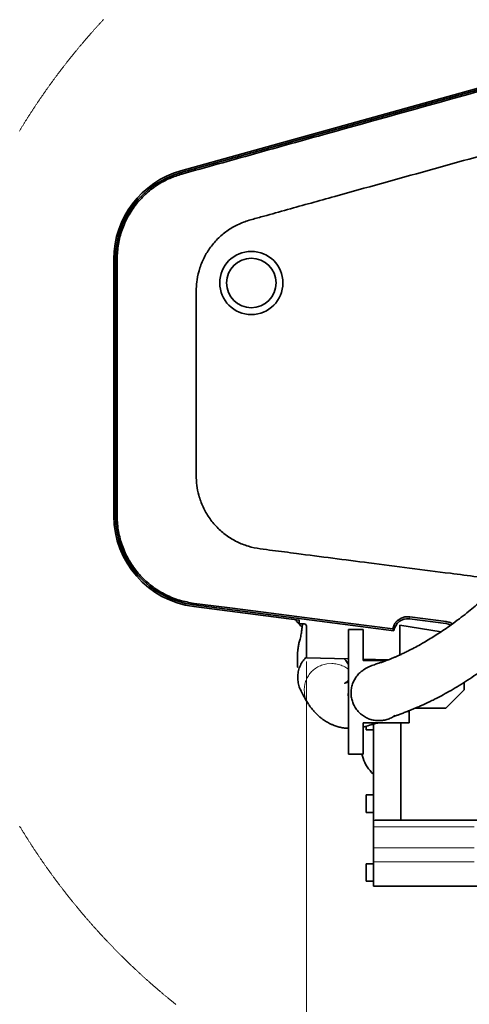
# Model space of a CAD drawing. Header units: millimetres. Extents: x 0 to 12118, y 0 to 8400.
# Tile 123 of 128: x 9487 to 9977, y 6633 to 7707. Entities that reach past the tile are written whole.
import ezdxf

# ---------------------------------------------------------------- set-up
doc = ezdxf.new("R2010")
doc.units = ezdxf.units.MM
doc.header["$LTSCALE"] = 20
doc.styles.add('SLDTEXTSTYLE0', font='TXT', dxfattribs={"width": 0.605})
doc.dimstyles.new('SLDDIMSTYLE11', dxfattribs={"dimtxt": 70, "dimasz": 70, "dimexe": 0, "dimexo": 0.0625, "dimgap": 17.5, "dimtad": 1, "dimdec": 1, "dimlfac": 0.5, "dimrnd": 1e-09, "dimzin": 12, "dimdsep": 46, "dimtxsty": 'SLDTEXTSTYLE0', "dimsah": 1, "dimcen": 0.09, "dimadec": 0, "dimazin": 3, "dimtfac": 1, "dimtofl": 0, "dimtmove": 0, "dimatfit": 3, "dimfxl": 1, "dimfrac": 2, "dimtolj": 1, "dimtzin": 12, "dimarcsym": 0})

# ---------------------------------------------------------------- blocks, each defined once
blk = doc.blocks.new('SW_SYMBOL_HOLE_DEPTH')
at = {"color": 0, "linetype": 'Continuous', "lineweight": 18}
for p, q in [((0, 17500), (16000, 17500)), ((8000, 17500), (8000, 1500)), ((2000, 11100), (8000, 1500)), ((14000, 11100), (8000, 1500))]:
    blk.add_line(p, q, dxfattribs=at)
blk = doc.blocks.new('_D_78')
at = {"color": 7, "linetype": 'Continuous', "lineweight": 0}
for p, q in [((10219.4, 7338.1), (10219.4, 6161.3)), ((9799.4, 7007.2), (9799.4, 6161.3)), ((9799.4, 6191.3), (9073.2, 6191.3)), ((10219.4, 6191.3), (9799.4, 6191.3))]:
    blk.add_line(p, q, dxfattribs=at)
at = {"color": 7, "linetype": 'Continuous', "lineweight": 18}
for points in [[(9799.4, 6191.3), (9869.4, 6181.3), (9869.4, 6201.3)], [(10219.4, 6191.3), (10149.4, 6201.3), (10149.4, 6181.3)]]:
    blk.add_solid(points, dxfattribs=at)
at = {"color": 7, "linetype": 'Continuous', "lineweight": 18, "xscale": 0.0045117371, "yscale": 0.0045117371, "zscale": 0.0045117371, "rotation": 360}
blk.add_blockref('SW_SYMBOL_HOLE_DEPTH', (9479.4, 6201.4), dxfattribs=at)
at = {"color": 7, "linetype": 'Continuous', "lineweight": 18, "char_height": 70, "attachment_point": 1, "style": 'SLDTEXTSTYLE0'}
for s, insert in [('(M12', (9259.9, 6281.7)), ('19)', (9576.1, 6281.7)), ('210', (9073.2, 6281.7))]:
    blk.add_mtext(s, dxfattribs=dict(at, insert=insert))

msp = doc.modelspace()

# ---------------------------------------------------------------- linework, layer by layer
at = {"color": 7, "linetype": 'Continuous', "lineweight": 35}
for p, q in [((9662.662547, 7542.286768), (10127.570268, 7671.832218)), ((9663.143139, 7540.561809), (10128.050875, 7670.107498)), ((9589.658003, 7166.021719), (9589.658003, 7446.158304)), ((9591.448527, 7166.021719), (9591.448527, 7446.158304)), ((9894.901287, 7040.681019), (9676.899295, 7068.828597)), ((9791.448515, 7052.232995), (9676.669996, 7067.052736)), ((9791.448515, 7048.103228), (9791.448515, 7052.232995)), ((9791.448515, 7048.103228), (9797.048491, 7048.103228)), ((9901.4485, 7014.103188), (9901.4485, 7046.656027)), ((9901.4485, 7046.656027), (9946.134996, 7039.578333)), ((9911.698621, 7053.636684), (9951.369297, 7048.514619)), ((9951.654207, 7050.721064), (9911.983501, 7055.843248)), ((9799.448531, 7011.173263), (9799.448531, 7045.703187)), ((9861.448508, 7042.103186), (9845.448505, 7042.103186)), ((9845.448505, 7042.103186), (9845.448505, 6906.103268)), ((9861.448508, 7042.103186), (9861.448508, 7008.103266)), ((9893.471342, 7042.642488), (9894.901287, 7040.681019)), ((9845.448505, 7009.968653), (9799.448531, 7011.173263)), ((9888.368201, 7008.844747), (9861.448508, 7009.549751)), ((9861.448508, 7008.103266), (9886.404824, 7008.103266)), ((9872.448515, 7008.103266), (9872.448515, 7009.261622)), ((9971.448492, 6984.454527), (9971.448492, 6976.103201)), ((9971.448492, 6976.103201), (9951.448511, 6956.10322)), ((9911.44849, 6953.573122), (9911.44849, 6952.103271)), ((9911.44849, 6940.103188), (9911.44849, 6952.103271)), ((9951.448511, 6956.10322), (9917.448502, 6956.10322)), ((9911.44849, 6940.103188), (9861.448508, 6940.103188)), ((9861.448508, 6940.103188), (9861.448508, 6906.103268)), ((9872.448515, 6833.762898), (9872.448515, 6938.750877)), ((9902.448516, 6940.103188), (9902.448516, 6834.103241)), ((9864.448499, 6932.603254), (9864.448499, 6936.512723)), ((9864.448499, 6932.603254), (9872.448515, 6932.603254)), ((9845.448505, 6906.103268), (9861.448508, 6906.103268)), ((9861.21307, 6901.660337), (9859.758835, 6906.103268)), ((9872.448515, 6861.603274), (9864.448499, 6861.603274)), ((9864.448499, 6852.103248), (9864.448499, 6861.603274)), ((9864.448499, 6842.603221), (9864.448499, 6852.103248)), ((9864.448499, 6842.603221), (9872.448515, 6842.603221)), ((9872.448515, 6833.762898), (9872.448515, 6826.904192)), ((9902.448516, 6834.103241), (9876.122069, 6834.103241)), ((10338.448504, 6834.103241), (9902.448516, 6834.103241)), ((9872.448515, 6826.904192), (9872.448515, 6803.794994)), ((9872.448515, 6803.794994), (9872.448515, 6788.429632)), ((9872.448515, 6788.429632), (9872.448515, 6762.103214)), ((9872.448515, 6786.603227), (9864.448499, 6786.603227)), ((9864.448499, 6777.1032), (9864.448499, 6786.603227)), ((9864.448499, 6767.603292), (9864.448499, 6777.1032)), ((9864.448499, 6767.603292), (9872.448515, 6767.603292)), ((10338.448504, 6762.103214), (9872.448515, 6762.103214))]:
    msp.add_line(p, q, dxfattribs=at)
at = {"color": 8, "linetype": 'Continuous', "lineweight": 18}
for p, q in [((9663.61646, 7538.863554), (9663.143139, 7540.561809)), ((9593.204003, 7446.158304), (9591.448527, 7446.158304)), ((9593.203943, 7166.021719), (9591.448527, 7166.021719)), ((9677.124899, 7070.575967), (9676.899295, 7068.828597)), ((9911.983501, 7055.843248), (9911.698621, 7053.636684)), ((9951.654207, 7050.721064), (9951.369297, 7048.514619)), ((9827.337247, 7005.037084), (9821.551901, 7004.640593)), ((9797.751349, 6982.456937), (9797.066372, 6976.773157)), ((9907.736909, 6952.103271), (9911.44849, 6952.103271)), ((9982.4485, 6826.904192), (9872.448515, 6826.904192)), ((9982.4485, 6803.794994), (9872.448515, 6803.794994)), ((9982.4485, 6788.429632), (9872.448515, 6788.429632))]:
    msp.add_line(p, q, dxfattribs=at)
at = {"color": 7, "linetype": 'Continuous', "lineweight": 18, "flags": 128}
for points in [[(9578.328531, 7707.430973), (9577.806574, 7706.869259), (9577.285212, 7706.307068), (9576.764386, 7705.744162), (9576.244217, 7705.181017), (9575.724583, 7704.617157), (9575.205546, 7704.052582), (9574.687105, 7703.487768), (9574.16926, 7702.922239), (9573.652011, 7702.356234), (9573.135358, 7701.789513), (9572.6193, 7701.222553), (9572.10378, 7700.654879), (9571.588915, 7700.086489), (9571.074587, 7699.51786), (9570.560914, 7698.948517), (9570.047777, 7698.378696), (9569.535297, 7697.808399), (9569.023352, 7697.237625), (9568.512004, 7696.666136), (9568.001311, 7696.09417), (9567.491155, 7695.521727), (9566.981655, 7694.948807), (9566.472691, 7694.375172), (9565.964382, 7693.80106), (9565.45661, 7693.226471), (9564.949494, 7692.651405), (9564.442974, 7692.075863), (9563.93705, 7691.499605), (9563.431721, 7690.922871), (9562.926989, 7690.345659), (9562.422853, 7689.767971), (9561.919313, 7689.189568), (9561.416369, 7688.610687), (9560.914081, 7688.031568), (9560.412329, 7687.451496), (9559.911233, 7686.871185), (9559.410732, 7686.290398), (9558.910828, 7685.708895), (9558.41152, 7685.126915), (9557.912868, 7684.544458), (9557.414811, 7683.961525), (9556.917351, 7683.377876), (9556.420487, 7682.793989), (9555.924218, 7682.209387), (9555.428606, 7681.624308), (9554.93353, 7681.038752), (9554.439169, 7680.452719), (9553.945344, 7679.865971), (9553.452175, 7679.278984), (9552.959543, 7678.691282), (9552.467626, 7678.103104), (9551.976245, 7677.514448), (9551.48552, 7676.925316), (9550.995391, 7676.335468), (9550.505918, 7675.745382), (9550.016981, 7675.154581), (9549.5287, 7674.563303), (9549.041074, 7673.971786), (9548.554044, 7673.379555), (9548.067611, 7672.786608), (9547.581833, 7672.193422), (9547.096651, 7671.59976), (9546.612065, 7671.005382), (9546.128135, 7670.410528), (9545.644801, 7669.815435), (9545.162123, 7669.219627), (9544.68004, 7668.623342), (9544.198554, 7668.026581), (9543.717723, 7667.429104), (9543.237489, 7666.831388), (9542.75791, 7666.233196), (9542.278987, 7665.634289), (9541.800659, 7665.035143), (9541.322928, 7664.435282), (9540.845852, 7663.834944), (9540.369373, 7663.234129), (9539.893549, 7662.632837), (9539.418321, 7662.031069), (9538.943749, 7661.428823), (9538.469833, 7660.826101), (9537.996512, 7660.222902), (9537.523788, 7659.618988), (9537.051778, 7659.014835), (9536.580306, 7658.409967), (9536.109548, 7657.804861), (9535.639387, 7657.199039), (9535.169821, 7656.592979), (9534.700912, 7655.986204), (9534.232658, 7655.378952), (9533.765059, 7654.771223), (9533.298057, 7654.163017), (9532.83165, 7653.554573), (9532.365959, 7652.945414), (9531.900864, 7652.335777), (9531.436425, 7651.725664), (9530.972582, 7651.115074), (9530.509394, 7650.504007), (9530.046862, 7649.892464), (9529.584926, 7649.280205), (9529.123705, 7648.667707), (9528.663021, 7648.054733), (9528.203052, 7647.441282), (9527.743738, 7646.827354), (9527.285021, 7646.21295), (9526.826959, 7645.59783), (9526.369494, 7644.982471), (9525.912743, 7644.366636), (9525.456589, 7643.750324), (9525.00109, 7643.133535), (9524.546247, 7642.51627), (9524.09206, 7641.898289), (9523.638468, 7641.280069), (9523.185592, 7640.661373), (9522.733312, 7640.0422), (9522.281688, 7639.42255), (9521.83066, 7638.802423), (9521.380346, 7638.18182), (9520.930689, 7637.560739), (9520.481628, 7636.939182), (9520.033222, 7636.317148), (9519.585531, 7635.694637), (9519.138437, 7635.071649), (9518.691998, 7634.448185), (9518.246215, 7633.824482), (9517.801088, 7633.200064), (9517.356556, 7632.575169), (9516.91274, 7631.950035), (9516.469579, 7631.324186), (9516.027074, 7630.698099), (9515.585166, 7630.071297), (9515.143972, 7629.444256), (9514.703375, 7628.816738), (9514.263492, 7628.188505), (9513.824206, 7627.560034), (9513.385635, 7626.931086), (9512.94766, 7626.30166), (9512.5104, 7625.671759), (9512.073796, 7625.041618), (9511.637788, 7624.410763), (9511.202496, 7623.77943), (9510.767859, 7623.14786), (9510.333877, 7622.515573), (9509.900492, 7621.883049), (9509.467822, 7621.250048), (9509.035807, 7620.616569), (9508.604508, 7619.982614), (9508.173805, 7619.348183), (9507.743757, 7618.713274), (9507.314425, 7618.078127), (9506.885689, 7617.442265), (9506.457668, 7616.806164), (9506.030303, 7616.169348), (9505.603593, 7615.532293), (9505.177539, 7614.894762), (9504.752141, 7614.256992), (9504.327458, 7613.618507), (9503.903371, 7612.979546), (9503.479999, 7612.340345), (9503.057283, 7611.700668), (9502.635282, 7611.060276), (9502.213877, 7610.419645), (9501.793187, 7609.778776), (9501.373153, 7609.137192), (9500.953775, 7608.495369), (9500.535052, 7607.852831), (9500.117045, 7607.210054), (9499.699693, 7606.566801), (9499.282997, 7605.923071), (9498.866957, 7605.279102), (9498.451632, 7604.634418), (9498.036962, 7603.989496), (9497.622948, 7603.344097), (9497.20965, 7602.698221), (9496.797007, 7602.051868), (9496.385019, 7601.405277), (9495.973747, 7600.757971), (9495.563071, 7600.110426), (9495.15317, 7599.462404), (9494.743865, 7598.814144), (9494.335275, 7598.165169), (9493.927341, 7597.515955), (9493.520122, 7596.866264), (9493.113559, 7596.216097), (9492.707651, 7595.565691), (9492.302459, 7594.91457), (9491.897922, 7594.26321), (9491.494101, 7593.611374), (9491.090935, 7592.959061), (9490.688425, 7592.306509), (9490.28663, 7591.65348), (9489.885491, 7590.999975), (9489.485067, 7590.345993), (9489.085298, 7589.691772), (9488.686245, 7589.036837), (9488.287848, 7588.381901), (9487.890165, 7587.72625), (9487.493139, 7587.070122), (9487.096768, 7586.413755), (9486.701112, 7585.756912)], [(9486.9744, 6827.507153), (9487.370532, 6826.850667), (9487.76738, 6826.194539), (9488.164883, 6825.538769), (9488.563042, 6824.883475), (9488.961917, 6824.228659), (9489.361447, 6823.5742), (9489.761692, 6822.920098), (9490.162593, 6822.266474), (9490.564209, 6821.613326), (9490.96648, 6820.960536), (9491.369408, 6820.308104), (9491.77305, 6819.656267), (9492.177349, 6819.004669), (9492.582362, 6818.353548), (9492.988032, 6817.702904), (9493.394416, 6817.052617), (9493.801456, 6816.402807), (9494.209152, 6815.753355), (9494.617503, 6815.10438), (9495.02657, 6814.455881), (9495.436352, 6813.80774), (9495.84673, 6813.160076), (9496.257823, 6812.51277), (9496.669632, 6811.86594), (9497.082036, 6811.219468), (9497.495156, 6810.573473), (9497.908931, 6809.927955), (9498.323422, 6809.282913), (9498.738568, 6808.638229), (9499.15437, 6807.993903), (9499.570828, 6807.350054), (9499.988001, 6806.706681), (9500.40583, 6806.063785), (9500.824314, 6805.421247), (9501.243454, 6804.779186), (9501.663309, 6804.137602), (9502.08382, 6803.496375), (9502.504986, 6802.855625), (9502.926808, 6802.215233), (9503.349286, 6801.575437), (9503.772479, 6800.935998), (9504.196327, 6800.296917), (9504.620832, 6799.658432), (9505.045992, 6799.020305), (9505.471867, 6798.382654), (9505.898338, 6797.745361), (9506.325524, 6797.108664), (9506.753367, 6796.472325), (9507.181864, 6795.836463), (9507.611018, 6795.200958), (9508.040827, 6794.56605), (9508.471292, 6793.931498), (9508.902472, 6793.297424), (9509.334248, 6792.663708), (9509.766739, 6792.030587), (9510.199886, 6791.397824), (9510.633629, 6790.765538), (9511.068087, 6790.133729), (9511.503201, 6789.502277), (9511.938971, 6788.871422), (9512.375396, 6788.240924), (9512.812477, 6787.610903), (9513.250213, 6786.981358), (9513.688605, 6786.352291), (9514.127653, 6785.723581), (9514.567357, 6785.095468), (9515.007716, 6784.467711), (9515.448731, 6783.840432), (9515.890401, 6783.21363), (9516.332727, 6782.587304), (9516.775709, 6781.961455), (9517.219346, 6781.335964), (9517.663639, 6780.711069), (9518.108588, 6780.086532), (9518.554133, 6779.462471), (9519.000393, 6778.839006), (9519.447249, 6778.215899), (9519.89482, 6777.593269), (9520.342987, 6776.971116), (9520.79181, 6776.34932), (9521.241289, 6775.728121), (9521.691423, 6775.107398), (9522.142213, 6774.487152), (9522.593659, 6773.867264), (9523.0457, 6773.247971), (9523.498457, 6772.629037), (9523.95181, 6772.010698), (9524.405819, 6771.392717), (9524.860483, 6770.775332), (9525.315743, 6770.158305), (9525.771719, 6769.541755), (9526.22829, 6768.9258), (9526.685517, 6768.310203), (9527.1434, 6767.695203), (9527.601879, 6767.08056), (9528.061014, 6766.466393), (9528.520804, 6765.852823), (9528.98125, 6765.239611), (9529.442351, 6764.626994), (9529.904049, 6764.014735), (9530.366402, 6763.403072), (9530.829352, 6762.791886), (9531.293016, 6762.181058), (9531.757277, 6761.570826), (9532.222133, 6760.96107), (9532.687705, 6760.351791), (9533.153873, 6759.742989), (9533.620637, 6759.134664), (9534.088057, 6758.526816), (9534.556132, 6757.919445), (9535.024863, 6757.31267), (9535.49419, 6756.706252), (9535.964172, 6756.100311), (9536.434751, 6755.494966), (9536.905985, 6754.890099), (9537.377875, 6754.285707), (9537.850361, 6753.681793), (9538.323503, 6753.078356), (9538.797241, 6752.475395), (9539.271634, 6751.873031), (9539.746624, 6751.271024), (9540.222269, 6750.669613), (9540.69851, 6750.068679), (9541.175407, 6749.468222), (9541.652959, 6748.86836), (9542.131048, 6748.268857), (9542.609852, 6747.669949), (9543.089252, 6747.071519), (9543.569248, 6746.473565), (9544.0499, 6745.876088), (9544.531148, 6745.279088), (9545.013052, 6744.682684), (9545.495551, 6744.086757), (9545.978706, 6743.491306), (9546.462458, 6742.896452), (9546.946805, 6742.301955), (9547.431808, 6741.708054), (9547.917407, 6741.114631), (9548.403662, 6740.521684), (9548.890513, 6739.929333), (9549.377959, 6739.337459), (9549.866062, 6738.746061), (9550.35476, 6738.155141), (9550.844055, 6737.564816), (9551.334005, 6736.974969), (9551.824551, 6736.385598), (9552.315694, 6735.796823), (9552.807491, 6735.208526), (9553.299826, 6734.620705), (9553.792875, 6734.03336), (9554.286461, 6733.446612), (9554.780703, 6732.860341), (9555.275541, 6732.274666), (9555.770975, 6731.689467), (9556.267064, 6731.104746), (9556.76369, 6730.520501), (9557.260972, 6729.936852), (9557.758849, 6729.353681), (9558.257383, 6728.771105), (9558.756452, 6728.189006), (9559.256178, 6727.607384), (9559.756499, 6727.026358), (9560.257416, 6726.445808), (9560.75893, 6725.865736), (9561.261099, 6725.28626), (9561.763805, 6724.70726), (9562.267166, 6724.128857), (9562.771123, 6723.55093), (9563.275617, 6722.97348), (9563.780766, 6722.396626), (9564.286512, 6721.82025), (9564.792913, 6721.244469), (9565.29985, 6720.669165), (9565.807384, 6720.094337), (9566.315573, 6719.520106), (9566.824299, 6718.946471), (9567.33362, 6718.373313), (9567.843598, 6717.800631), (9568.354111, 6717.228546), (9568.865281, 6716.656938), (9569.376987, 6716.085925), (9569.889348, 6715.515389), (9570.402246, 6714.94545), (9570.9158, 6714.375987), (9571.42989, 6713.80712), (9571.944576, 6713.23873), (9572.459918, 6712.670937), (9572.975796, 6712.103739), (9573.49227, 6711.536899), (9574.00934, 6710.970774), (9574.527007, 6710.405006), (9575.045269, 6709.839954), (9575.564128, 6709.275379), (9576.083522, 6708.711281), (9576.603573, 6708.147778), (9577.12416, 6707.584872), (9577.645403, 6707.022443), (9578.167182, 6706.460609), (9578.689497, 6705.899253), (9579.212468, 6705.338492), (9579.736035, 6704.778209), (9580.260139, 6704.218521), (9580.784839, 6703.659429), (9581.310135, 6703.100815), (9581.836026, 6702.542796), (9582.362455, 6701.985254), (9582.889479, 6701.428308), (9583.417099, 6700.871839), (9583.945315, 6700.316086), (9584.474068, 6699.760809), (9585.003417, 6699.206009), (9585.533362, 6698.651805), (9586.063903, 6698.098197), (9586.59498, 6697.545066), (9587.126654, 6696.992531), (9587.658864, 6696.440592), (9588.19167, 6695.88913), (9588.725072, 6695.338263), (9589.25907, 6694.787993), (9589.793604, 6694.238319), (9590.328735, 6693.689122), (9590.864401, 6693.140402), (9591.400664, 6692.592397), (9591.937464, 6692.044868), (9592.474859, 6691.497936), (9593.012851, 6690.951481), (9593.551379, 6690.405741), (9594.090503, 6689.860358), (9594.630163, 6689.315691), (9595.17042, 6688.77162), (9595.711272, 6688.228025), (9596.252661, 6687.685027), (9596.794587, 6687.142506), (9597.337108, 6686.600699), (9597.880166, 6686.05937), (9598.42382, 6685.518637), (9598.968011, 6684.97838), (9599.512797, 6684.438839), (9600.05812, 6683.899774), (9600.604039, 6683.361306), (9601.150494, 6682.823315), (9601.697486, 6682.286038), (9602.245074, 6681.749239), (9602.793198, 6681.213036), (9603.341919, 6680.677428), (9603.891175, 6680.142417), (9604.440969, 6679.607882), (9604.991358, 6679.074063), (9605.542284, 6678.540721), (9606.093746, 6678.007975), (9606.645804, 6677.475824), (9607.198399, 6676.944151), (9607.75153, 6676.413193), (9608.305257, 6675.882711), (9608.859461, 6675.352826), (9609.414261, 6674.823537), (9609.969657, 6674.294844), (9610.52553, 6673.766746), (9611.081999, 6673.239126), (9611.639004, 6672.712221), (9612.196606, 6672.185793), (9612.754684, 6671.659961), (9613.313358, 6671.134844), (9613.872569, 6670.610204), (9614.432316, 6670.08604), (9614.9926, 6669.562592), (9615.55348, 6669.039741), (9616.114836, 6668.517485), (9616.676789, 6667.995706), (9617.239278, 6667.474642), (9617.802303, 6666.954055), (9618.365865, 6666.434064), (9618.929964, 6665.914788), (9619.494599, 6665.395989), (9620.05977, 6664.877787), (9620.625537, 6664.36018), (9621.191781, 6663.843169), (9621.758621, 6663.326755), (9622.325938, 6662.810936), (9622.893851, 6662.295713), (9623.462241, 6661.781087), (9624.031227, 6661.267056), (9624.60069, 6660.753503), (9625.170749, 6660.240664), (9625.741284, 6659.728422), (9626.312416, 6659.216776), (9626.884025, 6658.705726), (9627.45617, 6658.195271), (9628.028911, 6657.685294), (9628.602129, 6657.176032), (9629.175883, 6656.667366), (9629.750174, 6656.159296), (9630.325001, 6655.651822), (9630.900365, 6655.144944), (9631.476205, 6654.638662), (9632.052642, 6654.132976), (9632.629555, 6653.627887), (9633.207005, 6653.123393), (9633.784991, 6652.619615), (9634.363514, 6652.116313), (9634.942573, 6651.613607), (9635.522109, 6651.111498), (9636.102181, 6650.610104), (9636.68279, 6650.109305), (9637.263935, 6649.608984), (9637.845617, 6649.109378), (9638.427776, 6648.610368), (9639.010471, 6648.111954), (9639.593642, 6647.614136), (9640.17741, 6647.116914), (9640.761655, 6646.620288), (9641.346436, 6646.124258), (9641.931694, 6645.628943), (9642.517489, 6645.134106), (9643.103819, 6644.639983), (9643.690627, 6644.146457), (9644.277971, 6643.653526), (9644.865852, 6643.161192), (9645.454209, 6642.669454), (9646.043103, 6642.178431), (9646.632534, 6641.687884), (9647.222441, 6641.198053), (9647.812825, 6640.708818), (9648.403745, 6640.22018), (9648.995202, 6639.732137), (9649.587136, 6639.244809), (9650.179606, 6638.757958), (9650.772553, 6638.271823), (9651.366037, 6637.786283), (9651.959997, 6637.30134), (9652.554494, 6636.817112), (9653.149527, 6636.333361), (9653.744977, 6635.850325), (9654.340964, 6635.367885), (9654.937487, 6634.88616), (9655.534487, 6634.404912), (9656.131964, 6633.924379), (9656.729978, 6633.444443), (9657.328528, 6632.965102)]]:
    msp.add_lwpolyline(points, dxfattribs=at)
at = {"color": 7, "linetype": 'Continuous', "lineweight": 35, "flags": 128}
for points in [[(9593.203943, 7166.021719), (9593.206924, 7207.251682), (9593.204122, 7248.482838), (9593.204122, 7330.943956), (9593.204122, 7388.55113), (9593.204003, 7446.158304)], [(9893.471342, 7042.642488), (9844.81765, 7048.92446), (9760.971289, 7059.750333), (9719.048124, 7065.163388), (9698.086064, 7067.872062), (9677.124899, 7070.575967)], [(9951.369297, 7048.514619), (9954.234641, 7047.853961), (9956.568699, 7046.840444)]]:
    msp.add_lwpolyline(points, dxfattribs=at)
at = {"color": 7, "linetype": 'Continuous', "lineweight": 35}
for centre, radius in [((9739.448495, 7420.103301), 34.422867), ((9739.448514, 7420.103294), 26.999999)]:
    msp.add_circle(centre, radius, dxfattribs=at)
for centre, radius, start, end in [((9689.448697, 7446.158288), 99.790693, 105.570466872, 179.999990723), ((9689.448403, 7446.158373), 97.999876, 105.57035215, 180.000040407), ((9689.448643, 7166.021812), 99.790639, 180.000053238, 262.642812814), ((9689.448487, 7166.021755), 97.99996, 180.000021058, 262.642901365), ((9797.048417, 7045.703113), 2.400114, 0.001756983, 89.998243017), ((9909.777714, 7038.760278), 14.999911, 82.642429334, 172.643069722), ((9899.228684, 6914.103293), 40.000176, 198.123877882, 227.971416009), ((9876.122153, 6814.10655), 19.996691, 90.000241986, 100.586065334)]:
    msp.add_arc(centre, radius, start, end, dxfattribs=at)
for points, knots in [([(9663.61646, 7538.863554), (9676.856745, 7542.550445), (9703.338207, 7549.924475), (9756.295793, 7564.691967), (9847.022732, 7589.966059), (9975.510822, 7625.772696), (10077.519761, 7654.196743), (10128.524225, 7668.408766)], [0, 0, 0, 0, 0.0854340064, 0.1708737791, 0.3417480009, 0.6708740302, 1, 1, 1, 1]), ([(10014.617186, 7095.804825), (9995.187764, 7098.311306), (9946.173738, 7104.634331), (9870.885711, 7114.410996), (9806.225047, 7122.598902), (9766.797494, 7127.90438), (9749.19409, 7129.894588), (9736.096815, 7132.458973), (9723.569586, 7137.501648), (9712.050493, 7144.492352), (9701.781022, 7153.42083), (9693.235115, 7163.845363), (9686.492046, 7175.665386), (9682.169337, 7187.593897), (9679.78088, 7199.319015), (9679.254735, 7214.234071), (9679.588196, 7240.533642), (9679.371638, 7284.441302), (9679.494839, 7334.545509), (9679.388182, 7376.313187), (9679.529437, 7400.139609), (9679.306421, 7413.602624), (9680.217384, 7424.754816), (9683.105401, 7436.83091), (9688.376937, 7449.224646), (9695.7163, 7460.66807), (9704.798363, 7470.626025), (9715.519613, 7478.981248), (9727.366034, 7485.455173), (9740.232749, 7489.463419), (9757.389135, 7494.106509), (9787.400267, 7502.553961), (9881.141854, 7528.591465), (9989.423379, 7558.767435), (10092.099005, 7587.468971), (10132.605051, 7598.643653), (10155.721181, 7605.266673), (10167.534978, 7607.529394), (10173.448499, 7608.662023)], [0, 0, 0, 0, 0.0515233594, 0.1299764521, 0.1996679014, 0.2229500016, 0.2345910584, 0.2462724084, 0.2579202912, 0.269906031, 0.2815540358, 0.2935400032, 0.3051879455, 0.3171738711, 0.3267596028, 0.3365293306, 0.3563414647, 0.395965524, 0.4519835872, 0.4881272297, 0.5058106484, 0.5146523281, 0.5235278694, 0.5351666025, 0.5471433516, 0.5587822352, 0.5707593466, 0.5824068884, 0.5943932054, 0.6060324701, 0.6177436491, 0.6411661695, 0.6880111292, 0.8736371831, 0.9368002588, 0.9683817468, 0.984173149, 1, 1, 1, 1]), ([(9593.204003, 7446.158304), (9593.472292, 7451.566107), (9594.008872, 7462.381749), (9598.212512, 7478.154753), (9604.857071, 7493.002601), (9613.906693, 7506.546128), (9625.125064, 7518.354336), (9637.511535, 7527.629348), (9650.447825, 7534.592707), (9659.226992, 7537.439963), (9663.61646, 7538.863554)], [0, 0, 0, 0, 0.129772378, 0.259545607, 0.3893191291, 0.5190934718, 0.6488793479, 0.7786632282, 0.8893345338, 1, 1, 1, 1]), ([(10236.56204, 7337.114825), (10236.477678, 7337.01508), (10235.360304, 7335.693961), (10233.052482, 7332.982967), (10229.463652, 7328.782381), (10225.40723, 7324.062354), (10220.89363, 7318.838019), (10214.953306, 7311.997751), (10207.308602, 7303.251586), (10197.630439, 7292.257901), (10187.687423, 7281.039725), (10177.768517, 7269.909127), (10168.241738, 7259.264518), (10158.398327, 7248.307199), (10148.292094, 7237.094441), (10137.971551, 7225.679011), (10127.598054, 7214.245017), (10117.494465, 7203.160403), (10108.938158, 7193.813384), (10102.012355, 7186.2732), (10096.655727, 7180.456855), (10091.681886, 7175.07164), (10086.421995, 7169.396357), (10080.112007, 7162.619085), (10072.987809, 7155.022242), (10065.23631, 7146.829773), (10057.135435, 7138.353403), (10048.500139, 7129.426373), (10039.908491, 7120.670062), (10031.922506, 7112.656441), (10024.699658, 7105.524499), (10018.247656, 7099.258111), (10012.081923, 7093.368068), (10006.378507, 7088.017963), (10001.299108, 7083.34586), (9997.036215, 7079.485552), (9992.743356, 7075.662665), (9987.614099, 7071.195565), (9981.363864, 7065.911243), (9974.095347, 7059.988977), (9965.922076, 7053.615571), (9957.758739, 7047.573928), (9949.899604, 7042.055615), (9942.852214, 7037.341971), (9936.229249, 7033.12381), (9929.337137, 7028.938009), (9922.418435, 7024.969856), (9915.661036, 7021.355557), (9910.181429, 7018.583303), (9905.637243, 7016.381039), (9901.791476, 7014.582369), (9898.416077, 7013.048315), (9895.338267, 7011.68963), (9892.271419, 7010.387138), (9889.048409, 7009.086843), (9885.629485, 7007.795262), (9882.000026, 7006.521405), (9877.939749, 7005.172415), (9873.250737, 7003.610861), (9867.894501, 7001.50952), (9862.92897, 6999.189552), (9860.25725, 6996.922677), (9859.253746, 6996.071234)], [0, 0, 0, 0, 0.0007621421, 0.0100945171, 0.0207706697, 0.0329946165, 0.0464031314, 0.0610492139, 0.0858486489, 0.1141724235, 0.1464987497, 0.1733027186, 0.2011512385, 0.229839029, 0.2592344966, 0.2892164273, 0.3196196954, 0.3493027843, 0.3767172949, 0.3935479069, 0.4090328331, 0.4228479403, 0.436315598, 0.4541760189, 0.4768709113, 0.4970751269, 0.5199743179, 0.545273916, 0.5695341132, 0.5915420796, 0.6112761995, 0.6287521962, 0.6440139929, 0.6610221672, 0.6743735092, 0.6842762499, 0.6945735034, 0.7079088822, 0.7239569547, 0.7423211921, 0.7626036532, 0.7844183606, 0.8015631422, 0.8186234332, 0.8338774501, 0.8473691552, 0.8656640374, 0.8804009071, 0.8920717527, 0.9014883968, 0.9098599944, 0.9168400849, 0.9231185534, 0.9294873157, 0.9362781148, 0.9433928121, 0.9508074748, 0.9587160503, 0.9683578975, 0.9796190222, 0.9923448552, 1, 1, 1, 1]), ([(9894.210857, 6946.885362), (9894.327385, 6946.918721), (9895.178276, 6947.162312), (9897.014576, 6947.979881), (9900.06232, 6949.097635), (9903.870405, 6950.594422), (9908.281937, 6952.311023), (9913.113555, 6954.225204), (9918.099933, 6956.251826), (9922.602235, 6958.156679), (9926.437132, 6959.851833), (9929.600341, 6961.300338), (9932.844819, 6962.83146), (9936.609783, 6964.665808), (9941.281058, 6967.028237), (9947.461978, 6970.288879), (9955.100014, 6974.524755), (9963.88146, 6979.681963), (9972.970395, 6985.348473), (9982.110034, 6991.384363), (9992.010768, 6998.292994), (10002.593223, 7006.112846), (10013.953241, 7015.01814), (10025.515772, 7024.610631), (10038.851452, 7036.310934), (10053.992764, 7050.32256), (10070.992687, 7066.804435), (10085.021183, 7080.927667), (10096.008595, 7092.229337), (10103.776802, 7100.315395), (10111.585519, 7108.527164), (10119.101792, 7116.499744), (10125.790555, 7123.644213), (10131.146865, 7129.395196), (10135.009943, 7133.557302), (10137.985534, 7136.771018), (10140.922652, 7139.948636), (10144.623577, 7143.961477), (10149.316566, 7149.062547), (10154.872338, 7155.119251), (10160.96517, 7161.782803), (10168.84509, 7170.427102), (10178.24281, 7180.772911), (10189.076159, 7192.740757), (10199.703511, 7204.514206), (10210.068275, 7216.037554), (10220.10268, 7227.237462), (10229.592993, 7237.876001), (10238.341485, 7247.728896), (10246.950596, 7257.472549), (10255.303203, 7266.981907), (10263.332361, 7276.190091), (10270.274371, 7284.210533), (10276.282234, 7291.212003), (10280.203588, 7295.805151), (10282.132549, 7298.089199), (10282.342628, 7298.337951)], [0, 0, 0, 0, 0.0006870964, 0.0050171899, 0.0113604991, 0.0191038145, 0.028213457, 0.0382040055, 0.0485716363, 0.0587334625, 0.0659230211, 0.0723457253, 0.0784605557, 0.0862655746, 0.0960926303, 0.1081416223, 0.1258891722, 0.1456122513, 0.1658808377, 0.1866150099, 0.2077114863, 0.2343310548, 0.2612152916, 0.2895495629, 0.3195083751, 0.3618010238, 0.4065123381, 0.453761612, 0.4746709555, 0.4958896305, 0.5173421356, 0.538925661, 0.5580194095, 0.5728368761, 0.5834887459, 0.5902189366, 0.5976714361, 0.6080249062, 0.6211727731, 0.6369750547, 0.6546287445, 0.6723710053, 0.7033002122, 0.7338821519, 0.7639061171, 0.7932343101, 0.8217659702, 0.8491738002, 0.8740726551, 0.8964800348, 0.9229001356, 0.9458405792, 0.9657550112, 0.9830479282, 0.9981537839, 1, 1, 1, 1]), ([(9677.124899, 7070.575967), (9671.798413, 7071.532886), (9661.1451, 7073.446785), (9646.045476, 7079.629064), (9632.175241, 7088.112482), (9619.898941, 7098.813671), (9609.63382, 7111.447012), (9601.574936, 7125.603391), (9596.096472, 7140.927539), (9593.521328, 7154.591899), (9593.287601, 7163.008987), (9593.203943, 7166.021719)], [0, 0, 0, 0, 0.1168175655, 0.2336425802, 0.3504670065, 0.4672928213, 0.5841718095, 0.7010507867, 0.8179450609, 0.9348370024, 1, 1, 1, 1]), ([(9787.55806, 7052.735343), (9787.943215, 7052.228184), (9789.084413, 7050.725489), (9791.003682, 7048.484666), (9793.019456, 7046.207257), (9794.282993, 7044.938258), (9794.796746, 7044.422283)], [0, 0, 0, 0, 0.17316454, 0.5130803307, 0.8020186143, 1, 1, 1, 1]), ([(9795.224708, 7048.103228), (9795.122717, 7047.171667), (9794.872616, 7044.887309), (9794.401945, 7041.261541), (9793.85558, 7037.585659), (9793.271502, 7034.328236), (9792.68359, 7031.636649), (9791.98333, 7029.260653), (9791.350497, 7027.098797), (9790.851732, 7024.930306), (9790.462983, 7022.604807), (9790.128212, 7019.976003), (9789.861725, 7016.907652), (9789.671704, 7013.301896), (9789.628472, 7009.487532), (9789.559953, 7005.882093), (9789.839656, 7003.27235), (9789.583441, 7001.57703), (9789.95524, 7001.088257), (9790.011447, 7001.014366)], [0, 0, 0, 0, 0.05898659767, 0.14464604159, 0.23012480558, 0.29287434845, 0.35294534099, 0.40341061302, 0.44874707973, 0.49471930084, 0.54336490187, 0.5971014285, 0.66148069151, 0.73722386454, 0.82414111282, 0.90232522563, 0.96177979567, 0.99422201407, 1, 1, 1, 1]), ([(9911.983501, 7055.843248), (9910.552739, 7055.920993), (9907.790122, 7056.071107), (9903.417458, 7054.911131), (9899.731342, 7052.818495), (9896.938405, 7050.053131), (9894.716162, 7046.86144), (9893.942154, 7044.238168), (9893.471342, 7042.642488)], [0, 0, 0, 0, 0.17141587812, 0.33098183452, 0.5369705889, 0.67349226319, 0.80139249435, 1, 1, 1, 1]), ([(9958.46225, 7048.158898), (9958.268321, 7048.316173), (9957.033117, 7049.317914), (9954.649788, 7050.161525), (9952.496098, 7050.563808), (9951.654207, 7050.721064)], [0, 0, 0, 0, 0.1018809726, 0.6489193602, 1, 1, 1, 1]), ([(9792.852681, 6976.732149), (9792.815656, 6976.79785), (9791.809416, 6978.583392), (9790.747426, 6982.531816), (9789.828043, 6988.383855), (9790.141135, 6994.350571), (9791.534226, 7000.15696), (9794.086842, 7005.520552), (9796.771595, 7009.479413), (9798.861195, 7011.26438), (9799.448531, 7011.76609)], [0, 0, 0, 0, 0.0059412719, 0.1614654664, 0.3166405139, 0.4725279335, 0.6286283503, 0.7838593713, 0.9392481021, 1, 1, 1, 1]), ([(9840.613615, 7010.095253), (9841.786594, 7008.840664), (9843.688617, 7006.806308), (9844.960857, 7004.338069), (9845.448505, 7003.391995)], [0, 0, 0, 0, 0.6167006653, 1, 1, 1, 1]), ([(9896.115225, 6948.368444), (9895.530999, 6947.923015), (9893.560212, 6946.420434), (9889.744867, 6944.657463), (9884.804548, 6943.126642), (9879.715182, 6942.495094), (9874.559799, 6942.712411), (9869.570253, 6943.778972), (9864.792074, 6945.678771), (9860.444577, 6948.323495), (9856.56791, 6951.688932), (9853.338964, 6955.62236), (9850.792185, 6960.086094), (9849.045206, 6964.879975), (9848.121181, 6969.952665), (9848.065534, 6975.075846), (9848.88469, 6980.187878), (9850.537904, 6985.060641), (9853.030799, 6989.608472), (9855.90269, 6993.383111), (9858.20034, 6995.339201), (9859.169554, 6996.164336)], [0, 0, 0, 0, 0.0236552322, 0.0797969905, 0.1341474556, 0.1900597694, 0.2441606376, 0.2998137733, 0.3537309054, 0.4091986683, 0.4630660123, 0.518491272, 0.5724578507, 0.6279962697, 0.682172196, 0.7379323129, 0.7923452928, 0.8483522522, 0.9029009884, 0.9590408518, 1, 1, 1, 1]), ([(9845.448505, 6986.544743), (9845.43729, 6986.536238), (9844.989362, 6986.196553), (9844.175701, 6985.594303), (9843.134652, 6984.839968), (9842.380776, 6984.305943), (9841.791792, 6983.908444), (9841.487766, 6983.671217), (9840.914241, 6983.330266), (9841.820805, 6983.681035), (9842.68821, 6983.981934), (9844.202366, 6984.414343), (9845.16696, 6984.601763), (9845.448505, 6984.656467)], [0, 0, 0, 0, 0.0042410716, 0.1693883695, 0.3058463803, 0.3888058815, 0.4536434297, 0.5057199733, 0.5416671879, 0.5684956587, 0.7008156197, 0.9126740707, 1, 1, 1, 1]), ([(9792.948049, 6976.785555), (9794.218288, 6973.991165), (9796.765566, 6968.387425), (9800.127522, 6963.231016), (9801.812988, 6960.645928)], [0, 0, 0, 0, 0.4986651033, 1, 1, 1, 1]), ([(9802.033644, 6960.175886), (9802.759278, 6959.108023), (9804.305534, 6956.832508), (9806.958181, 6953.671017), (9809.795025, 6950.610892), (9812.634576, 6947.863324), (9815.38597, 6945.513416), (9817.877596, 6943.642027), (9820.13882, 6942.119394), (9822.319191, 6940.794545), (9824.719103, 6939.492033), (9827.496607, 6938.179595), (9831.002001, 6936.803079), (9835.140287, 6935.560736), (9839.675051, 6934.692151), (9843.130588, 6934.279945), (9845.033478, 6934.243236), (9845.448505, 6934.235229)], [0, 0, 0, 0, 0.07364473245, 0.156929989, 0.23518676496, 0.3117567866, 0.38228619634, 0.44154767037, 0.48949905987, 0.53781618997, 0.58710023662, 0.64527592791, 0.71302238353, 0.8018715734, 0.8913969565, 0.97631330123, 1, 1, 1, 1]), ([(9861.448508, 6935.830965), (9862.11075, 6935.979078), (9863.828698, 6936.363305), (9866.557891, 6937.093914), (9869.296511, 6937.856582), (9871.700148, 6938.541956), (9873.823042, 6939.14002), (9875.762615, 6939.669383), (9876.996266, 6939.980489), (9877.482813, 6940.103188)], [0, 0, 0, 0, 0.1226613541, 0.3182005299, 0.5105995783, 0.6365836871, 0.7700156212, 0.9092950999, 1, 1, 1, 1])]:
    msp.add_open_spline(points, degree=3, knots=knots, dxfattribs=at)
at = {"color": 8, "linetype": 'Continuous', "lineweight": 18}
for points, knots in [([(9821.551901, 7004.640593), (9819.65911, 7004.229632), (9815.878717, 7003.408835), (9812.486425, 7001.54957), (9810.792606, 7000.621214)], [0, 0, 0, 0, 0.5006863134, 1, 1, 1, 1]), ([(9838.564884, 7002.547874), (9836.749366, 7003.232486), (9833.125701, 7004.59893), (9829.264113, 7004.89123), (9827.337247, 7005.037084)], [0, 0, 0, 0, 0.5010170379, 1, 1, 1, 1]), ([(9810.792606, 7000.621214), (9809.215044, 6999.520662), (9806.063406, 6997.32199), (9802.281913, 6992.935806), (9799.33073, 6987.969311), (9798.27651, 6984.289859), (9797.751349, 6982.456937)], [0, 0, 0, 0, 0.2507964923, 0.5010385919, 0.7514418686, 1, 1, 1, 1]), ([(9845.448505, 6998.218074), (9844.847957, 6998.750902), (9842.806097, 7000.562517), (9840.319868, 7001.726347), (9838.564884, 7002.547874)], [0, 0, 0, 0, 0.2941181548, 1, 1, 1, 1]), ([(9797.066372, 6976.773157), (9797.142785, 6974.868762), (9797.219203, 6972.964245), (9797.531745, 6971.08902), (9797.531765, 6971.088901)], [0, 0, 0, 0, 0.9999364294, 1, 1, 1, 1]), ([(9797.531765, 6971.088901), (9797.985465, 6969.227726), (9798.892435, 6965.507141), (9800.735304, 6962.108531), (9801.779311, 6960.507884), (9801.781099, 6960.505142)], [0, 0, 0, 0, 0.4998083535, 0.9991432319, 1, 1, 1, 1]), ([(9845.448505, 6964.701309), (9845.202155, 6966.034256), (9844.59719, 6969.307593), (9844.68284, 6973.23497), (9845.316594, 6975.646942), (9845.448505, 6976.148977)], [0, 0, 0, 0, 0.3523165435, 0.8651891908, 1, 1, 1, 1])]:
    msp.add_open_spline(points, degree=3, knots=knots, dxfattribs=at)

# ---------------------------------------------------------------- dimensions: what is measured, and where the dimension line sits
at = {"color": 7, "linetype": 'Continuous', "lineweight": 18}
dim = msp.add_linear_dim(base=(9799.448504, 6191.250502), p1=(10219.448504, 7342.103245), p2=(9799.448504, 7011.17322), text='<> (M12{\\fGDT;x}19)', dimstyle='SLDDIMSTYLE11', dxfattribs=at)
dim.commit()
dim.dimension.update_dxf_attribs({"geometry": '_D_78', "text_midpoint": (9394.123301, 6191.250502), "dimtype": 160})

doc.saveas('drawing.dxf')
